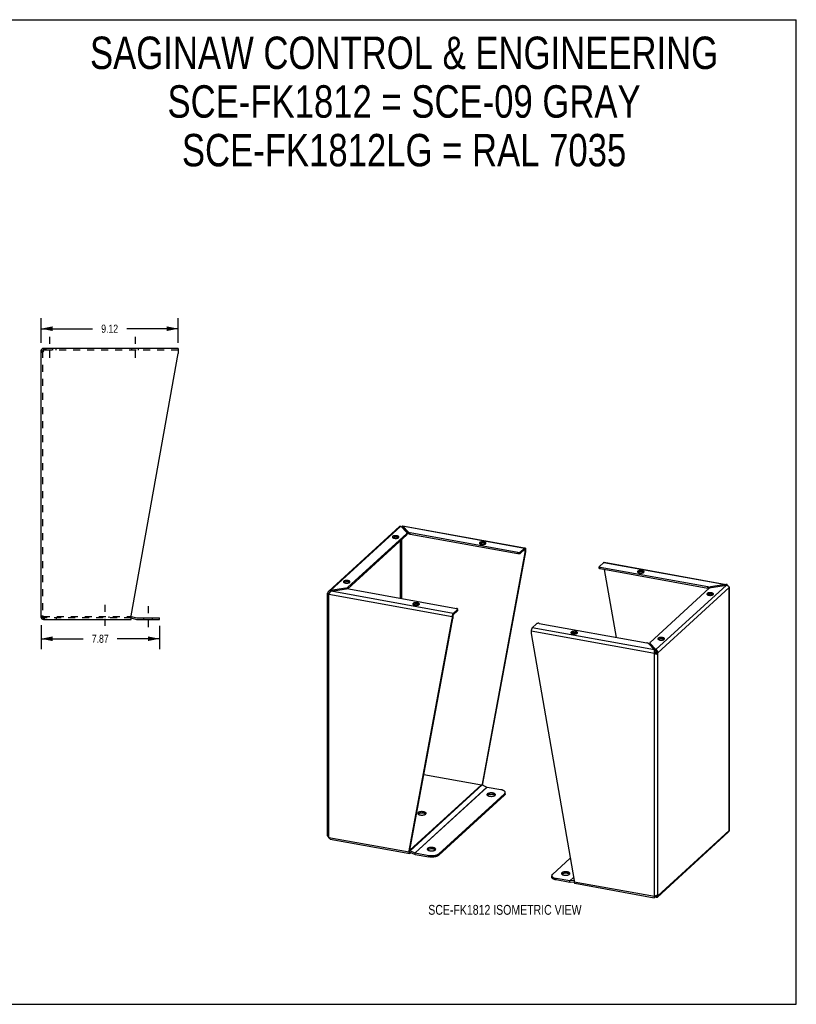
# Model space of a CAD drawing. Header units: inches. Extents: x 0 to 84.6, y 0 to 65.4.
# Tile 2 of 2: x 33 to 84.6, y 0 to 65.4. Entities that reach past the tile are written whole.
import ezdxf

# ---------------------------------------------------------------- set-up
doc = ezdxf.new("R2010")
doc.units = ezdxf.units.IN
doc.header["$LTSCALE"] = 4.653846
doc.header["$MEASUREMENT"] = 0
doc.linetypes.add('DASHED', pattern=[0.2, 0.1, -0.1])
doc.linetypes.add('HIDDEN', pattern=[0.2, 0.1, -0.1])
doc.layers.get('0').update_dxf_attribs({"linetype": 'CONTINUOUS'})
doc.layers.add('DEFAULT_2', color=8, linetype='HIDDEN')
doc.layers.add('DIMENSIONS', color=7, linetype='CONTINUOUS')
doc.styles.get("Standard").update_dxf_attribs({"font": 'txt', "width": 0.8})
doc.dimstyles.new('DIMSTYLE_1', dxfattribs={"dimtxt": 0.538462, "dimasz": 0.769231, "dimexe": 0.09, "dimexo": 0.07, "dimgap": 0.035, "dimtad": 0, "dimtih": 1, "dimtoh": 1, "dimzin": 4, "dimdsep": 46, "dimtxsty": 'Standard', "dimblk": '_FILLED', "dimblk1": '_FILLED', "dimblk2": '_FILLED', "dimcen": 0.09, "dimadec": 0, "dimazin": 0, "dimtfac": 1, "dimtofl": 0, "dimtmove": 0, "dimatfit": 3, "dimldrblk": '_FILLED', "dimfxl": 0, "dimtolj": 1, "dimtzin": 4, "dimarcsym": 0})

# ---------------------------------------------------------------- blocks, each defined once
blk = doc.blocks.new('_FILLED')
at = {"color": 0, "linetype": 'ByBlock'}
blk.add_solid([(0, 0), (-1, 0.2), (-1, -0.2)], dxfattribs=at)
blk = doc.blocks.new('*D3')
at = {"layer": 'DIMENSIONS', "color": 2, "linetype": 'Continuous'}
for p, q in [((34.432, 43.926), (34.432, 45.556)), ((43.555, 43.926), (43.555, 45.556)), ((34.432, 44.863), (37.863, 44.863)), ((43.555, 44.863), (40.124, 44.863))]:
    blk.add_line(p, q, dxfattribs=at)
at = {"layer": 'DIMENSIONS', "color": 2, "linetype": 'Continuous', "xscale": 0.7692307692, "yscale": 0.7692307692, "zscale": 0.7692307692, "rotation": 180}
blk.add_blockref('_FILLED', (34.432, 44.863), dxfattribs=at)
at = {"layer": 'DIMENSIONS', "color": 2, "linetype": 'Continuous', "xscale": 0.7692307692, "yscale": 0.7692307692, "zscale": 0.7692307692}
blk.add_blockref('_FILLED', (43.555, 44.863), dxfattribs=at)
at = {"layer": 'DIMENSIONS', "color": 2, "linetype": 'Continuous', "insert": (38.994, 45.133), "char_height": 0.5385, "width": 1.72308, "attachment_point": 2, "line_spacing_factor": 0.9}
blk.add_mtext('9.12', dxfattribs=at)
blk = doc.blocks.new('*D4')
at = {"layer": 'DIMENSIONS', "color": 2, "linetype": 'Continuous'}
for p, q in [((34.432, 25.182), (34.432, 23.582)), ((42.301, 25.123), (42.301, 23.582)), ((34.432, 24.275), (37.235, 24.275)), ((42.301, 24.275), (39.497, 24.275))]:
    blk.add_line(p, q, dxfattribs=at)
at = {"layer": 'DIMENSIONS', "color": 2, "linetype": 'Continuous', "xscale": 0.7692307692, "yscale": 0.7692307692, "zscale": 0.7692307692, "rotation": 180}
blk.add_blockref('_FILLED', (34.432, 24.275), dxfattribs=at)
at = {"layer": 'DIMENSIONS', "color": 2, "linetype": 'Continuous', "xscale": 0.7692307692, "yscale": 0.7692307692, "zscale": 0.7692307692}
blk.add_blockref('_FILLED', (42.301, 24.275), dxfattribs=at)
at = {"layer": 'DIMENSIONS', "color": 2, "linetype": 'Continuous', "insert": (38.366, 24.544), "char_height": 0.5385, "width": 1.72308, "attachment_point": 2, "line_spacing_factor": 0.9}
blk.add_mtext('7.87', dxfattribs=at)

msp = doc.modelspace()

# ---------------------------------------------------------------- linework, layer by layer
at = {"color": 7, "linetype": 'Continuous'}
for p, q in [((0, 65.385), (84.615, 65.385)), ((84.615, 0), (84.615, 65.385)), ((34.432, 43.388), (34.536, 43.388)), ((34.598, 43.554), (34.598, 43.45)), ((34.617, 43.45), (34.598, 43.45)), ((58.429, 31.681), (58.427, 31.677)), ((58.448, 31.724), (58.445, 31.716)), ((58.449, 31.764), (58.449, 31.669)), ((58.839, 31.256), (58.449, 31.669)), ((58.483, 31.634), (58.451, 31.639)), ((58.734, 31.172), (54.816, 27.593)), ((57.858, 31.004), (57.833, 30.994)), ((57.886, 31.012), (57.858, 31.004)), ((58.085, 31.111), (58.085, 31.016)), ((58.18, 30.982), (58.166, 30.991)), ((58.323, 26.964), (58.323, 30.796)), ((58.405, 26.949), (58.405, 30.871)), ((58.734, 31.172), (58.734, 31.267)), ((58.753, 31.208), (58.753, 31.267)), ((58.839, 31.256), (58.839, 31.351)), ((58.955, 31.206), (58.955, 31.301)), ((66.109, 29.911), (58.955, 31.206)), ((63.638, 30.597), (63.614, 30.588)), ((63.667, 30.605), (63.638, 30.597)), ((63.865, 30.704), (63.865, 30.609)), ((63.961, 30.575), (63.946, 30.584)), ((66.274, 29.937), (66.562, 30.2)), ((66.587, 30.166), (66.535, 30.175)), ((66.562, 30.2), (66.562, 30.295)), ((66.587, 30.166), (66.63, 30.205)), ((66.587, 30.177), (66.587, 30.166)), ((66.587, 30.166), (66.587, 30.007)), ((66.587, 30.007), (63.734, 14.618)), ((66.109, 29.911), (66.109, 30.006)), ((66.274, 29.937), (66.274, 30.032)), ((66.63, 30.046), (66.587, 30.007)), ((71.519, 28.964), (71.519, 29.059)), ((71.593, 28.918), (71.593, 29.013)), ((78.747, 27.622), (71.593, 28.918)), ((72.658, 24.368), (71.876, 28.866)), ((74.371, 28.802), (74.371, 28.707)), ((54.831, 28.139), (54.831, 28.044)), ((74.144, 28.695), (74.119, 28.685)), ((74.172, 28.703), (74.144, 28.695)), ((74.466, 28.673), (74.452, 28.682)), ((53.665, 27.47), (53.665, 27.401)), ((54.604, 28.031), (54.579, 28.022)), ((54.632, 28.039), (54.604, 28.031)), ((54.681, 27.581), (54.681, 27.628)), ((54.803, 27.593), (54.803, 27.675)), ((54.926, 28.01), (54.912, 28.018)), ((78.747, 27.622), (78.747, 27.717)), ((78.818, 27.615), (78.802, 27.616)), ((78.916, 27.666), (78.916, 27.715)), ((79.931, 27.874), (79.931, 27.827)), ((53.482, 27.317), (53.577, 27.3)), ((53.532, 27.213), (53.516, 27.206)), ((53.574, 27.284), (53.577, 27.3)), ((53.612, 27.332), (53.577, 27.3)), ((78.755, 27.22), (78.73, 27.21)), ((78.784, 27.228), (78.755, 27.22)), ((78.982, 27.327), (78.982, 27.232)), ((79.077, 27.198), (79.063, 27.207)), ((59.215, 26.556), (59.19, 26.547)), ((59.243, 26.564), (59.215, 26.556)), ((59.442, 26.663), (59.442, 26.568)), ((59.537, 26.535), (59.523, 26.543)), ((62.105, 26.128), (62.105, 26.223)), ((62.116, 26.149), (62.116, 26.223)), ((34.536, 25.721), (34.432, 25.721)), ((34.538, 25.748), (34.54, 25.759)), ((34.558, 25.673), (34.558, 25.746)), ((34.598, 25.658), (34.617, 25.658)), ((34.598, 25.554), (34.598, 25.658)), ((40.432, 25.654), (40.771, 25.563)), ((40.814, 25.557), (42.301, 25.557)), ((42.301, 25.557), (42.301, 25.661)), ((58.938, 10.237), (61.791, 25.626)), ((61.791, 25.784), (61.749, 25.746)), ((61.749, 25.587), (61.791, 25.626)), ((61.791, 25.784), (61.791, 25.626)), ((62.105, 26.128), (61.817, 25.865)), ((61.817, 25.865), (61.817, 25.96)), ((69.721, 24.654), (69.696, 24.644)), ((69.749, 24.662), (69.721, 24.654)), ((69.948, 24.761), (69.948, 24.666)), ((70.043, 24.632), (70.029, 24.641)), ((75.501, 24.247), (75.476, 24.237)), ((75.53, 24.255), (75.501, 24.247)), ((75.728, 24.354), (75.728, 24.259)), ((75.824, 24.225), (75.809, 24.234)), ((74.882, 23.905), (74.882, 23.967)), ((74.896, 23.872), (74.896, 23.967)), ((75.286, 23.459), (74.896, 23.872)), ((75.185, 23.539), (75.185, 23.486)), ((75.286, 23.554), (75.286, 23.459)), ((75.187, 23.312), (75.23, 23.351)), ((75.272, 23.284), (75.262, 23.299)), ((75.278, 23.276), (75.272, 23.284)), ((75.285, 23.289), (75.277, 23.275)), ((75.285, 23.267), (75.278, 23.276)), ((75.315, 23.236), (75.285, 23.267)), ((75.304, 23.333), (75.298, 23.318)), ((75.312, 23.364), (75.407, 23.346)), ((63.776, 14.657), (63.734, 14.618)), ((63.734, 14.618), (63.734, 14.568)), ((63.753, 14.56), (63.776, 14.582)), ((60.857, 9.896), (65.229, 13.891)), ((64.455, 14.029), (64.455, 13.934)), ((65.229, 13.891), (65.229, 13.986)), ((65.273, 13.973), (65.273, 14.068)), ((59.853, 12.784), (59.853, 12.689)), ((53.49, 11.176), (53.482, 11.177)), ((58.896, 10.198), (58.938, 10.237)), ((58.938, 10.162), (58.896, 10.123)), ((58.938, 10.162), (58.938, 10.237)), ((58.938, 10.151), (58.938, 10.162)), ((58.943, 10.132), (58.962, 10.199)), ((58.946, 10.108), (59.256, 9.969)), ((58.963, 10.1), (58.963, 10.033)), ((59.256, 9.969), (59.281, 10.056)), ((59.296, 9.956), (59.296, 10.051)), ((59.296, 9.956), (60.197, 9.793)), ((60.197, 9.793), (60.197, 9.888)), ((60.49, 10.406), (60.49, 10.311)), ((60.857, 9.896), (60.857, 9.991)), ((68.362, 8.447), (68.362, 8.542)), ((69.408, 8.791), (69.408, 8.696)), ((68.659, 8.261), (68.659, 8.356)), ((69.56, 8.098), (68.659, 8.261)), ((69.56, 8.098), (69.56, 8.193)), ((69.599, 8.096), (69.575, 8.192)), ((69.859, 8.118), (69.599, 8.096)), ((75.274, 7.218), (75.286, 7.206)), ((75.309, 7.227), (75.286, 7.206)), ((75.286, 7.111), (75.286, 7.206)), ((75.305, 7.24), (75.308, 7.234)), ((75.308, 7.234), (75.315, 7.218)), ((75.407, 7.207), (75.312, 7.224)), ((75.185, 7.095), (75.185, 7.148)), ((0, 0), (84.615, 0))]:
    msp.add_line(p, q, dxfattribs=at)
at = {"color": 2, "linetype": 'DASHED'}
for p, q in [((34.994, 44.324), (34.994, 42.681)), ((40.682, 44.324), (40.682, 42.681)), ((38.683, 26.532), (38.683, 24.889)), ((41.551, 26.43), (41.551, 24.788))]:
    msp.add_line(p, q, dxfattribs=at)
at = {"color": 3, "linetype": 'Continuous'}
for p, q in [((34.432, 25.721), (34.432, 43.388)), ((43.555, 43.554), (34.598, 43.554)), ((34.598, 43.388), (34.606, 43.414)), ((40.432, 25.803), (43.555, 43.214)), ((43.555, 43.554), (43.555, 43.214)), ((53.553, 27.441), (58.253, 31.734)), ((53.665, 27.47), (58.349, 31.748)), ((58.349, 31.748), (58.738, 31.335)), ((58.419, 31.673), (58.427, 31.677)), ((58.839, 31.351), (58.449, 31.764)), ((58.449, 31.764), (66.562, 30.295)), ((58.459, 31.779), (66.565, 30.311)), ((58.734, 31.267), (54.803, 27.675)), ((57.806, 30.985), (57.826, 30.974)), ((58.105, 30.953), (58.133, 30.961)), ((58.133, 30.961), (58.158, 30.97)), ((58.158, 30.97), (58.179, 30.981)), ((66.109, 30.006), (58.955, 31.301)), ((63.587, 30.579), (63.606, 30.567)), ((63.885, 30.546), (63.914, 30.554)), ((63.914, 30.554), (63.939, 30.564)), ((63.939, 30.564), (63.96, 30.575)), ((66.274, 30.032), (66.562, 30.295)), ((66.592, 30.307), (66.593, 30.306)), ((66.63, 30.205), (66.63, 30.046)), ((66.63, 30.046), (63.776, 14.657)), ((71.53, 29.08), (71.818, 29.343)), ((78.747, 27.717), (71.593, 29.013)), ((71.818, 29.343), (79.931, 27.874)), ((71.848, 29.355), (79.961, 27.886)), ((74.092, 28.676), (74.112, 28.665)), ((74.391, 28.644), (74.419, 28.651)), ((74.419, 28.651), (74.444, 28.661)), ((74.444, 28.661), (74.465, 28.672)), ((54.681, 27.628), (53.665, 27.47)), ((53.704, 27.429), (54.719, 27.587)), ((54.552, 28.013), (54.572, 28.001)), ((54.851, 27.98), (54.879, 27.988)), ((54.879, 27.988), (54.904, 27.998)), ((54.887, 27.586), (62.041, 26.29)), ((54.904, 27.998), (54.925, 28.009)), ((74.901, 24.036), (78.832, 27.627)), ((79.97, 27.833), (75.286, 23.554)), ((75.407, 23.346), (80.153, 27.682)), ((79.931, 27.874), (78.916, 27.715)), ((78.954, 27.674), (79.97, 27.833)), ((80.153, 11.542), (80.153, 27.682)), ((80.16, 27.677), (80.153, 27.682)), ((80.154, 27.663), (80.156, 27.658)), ((80.167, 11.61), (80.167, 27.669)), ((53.468, 11.19), (53.468, 27.19)), ((53.529, 27.212), (53.499, 27.199)), ((53.566, 11.088), (53.566, 27.228)), ((53.566, 27.228), (61.749, 25.746)), ((61.817, 25.96), (53.704, 27.429)), ((78.704, 27.201), (78.723, 27.19)), ((79.002, 27.168), (79.031, 27.176)), ((79.031, 27.176), (79.056, 27.186)), ((79.056, 27.186), (79.076, 27.197)), ((59.163, 26.538), (59.183, 26.526)), ((59.462, 26.505), (59.49, 26.513)), ((59.49, 26.513), (59.515, 26.523)), ((59.515, 26.523), (59.536, 26.534)), ((62.105, 26.223), (61.817, 25.96)), ((62.116, 26.244), (62.114, 26.252)), ((34.606, 25.695), (34.598, 25.721)), ((34.598, 25.554), (40.432, 25.554)), ((40.432, 25.554), (40.432, 25.803)), ((40.449, 25.757), (40.798, 25.663)), ((40.814, 25.661), (42.301, 25.661)), ((58.896, 10.198), (61.749, 25.587)), ((61.749, 25.746), (61.749, 25.587)), ((67.361, 25.271), (67.073, 25.008)), ((75.185, 23.539), (67.073, 25.008)), ((67.526, 25.297), (74.68, 24.001)), ((67.005, 24.794), (67.005, 24.635)), ((67.005, 24.794), (75.187, 23.312)), ((67.005, 24.635), (69.858, 8.213)), ((69.669, 24.635), (69.689, 24.624)), ((69.968, 24.603), (69.996, 24.611)), ((69.996, 24.611), (70.021, 24.62)), ((70.021, 24.62), (70.042, 24.631)), ((75.45, 24.228), (75.469, 24.217)), ((75.748, 24.196), (75.777, 24.204)), ((75.777, 24.204), (75.802, 24.213)), ((75.802, 24.213), (75.822, 24.224)), ((74.796, 23.952), (75.185, 23.539)), ((75.286, 23.554), (74.896, 23.967)), ((75.174, 23.468), (75.172, 23.444)), ((75.187, 7.173), (75.187, 23.312)), ((75.251, 23.269), (75.229, 23.282)), ((75.407, 7.207), (75.407, 23.346)), ((59.871, 15.271), (63.702, 14.577)), ((58.938, 10.225), (63.702, 14.577)), ((58.962, 10.199), (63.741, 14.565)), ((59.281, 10.056), (64.06, 14.422)), ((59.296, 10.051), (64.075, 14.417)), ((63.741, 14.565), (64.06, 14.422)), ((63.776, 14.657), (63.776, 14.582)), ((64.075, 14.417), (64.976, 14.254)), ((60.857, 9.991), (65.229, 13.986)), ((65.229, 13.986), (65.243, 13.999)), ((53.482, 11.177), (53.487, 11.156)), ((75.382, 7.125), (80.098, 11.433)), ((75.407, 7.207), (80.153, 11.542)), ((53.566, 11.088), (58.896, 10.123)), ((53.654, 10.977), (58.934, 10.021)), ((58.896, 10.123), (58.896, 10.198)), ((58.934, 10.021), (58.933, 10.021)), ((58.962, 10.199), (59.281, 10.056)), ((59.013, 10.078), (58.963, 10.033)), ((59.296, 10.051), (60.197, 9.888)), ((69.597, 9.713), (68.405, 8.624)), ((69.56, 8.193), (68.659, 8.356)), ((69.82, 8.431), (69.56, 8.193)), ((69.822, 8.418), (69.575, 8.192)), ((69.858, 8.217), (69.575, 8.192)), ((69.858, 8.213), (69.858, 8.138)), ((69.858, 8.138), (75.187, 7.173)), ((69.896, 8.036), (75.176, 7.08)), ((75.251, 7.204), (75.272, 7.217)), ((75.315, 7.246), (75.335, 7.238)), ((75.335, 7.238), (75.353, 7.23)), ((75.353, 7.23), (75.384, 7.217)), ((75.172, 7.1), (75.172, 7.089)), ((75.187, 7.173), (75.181, 7.151)), ((75.187, 7.173), (75.208, 7.182)), ((75.215, 7.186), (75.286, 7.111))]:
    msp.add_line(p, q, dxfattribs=at)
for points in [[(34.481, 43.306), (34.466, 43.319), (34.454, 43.333), (34.445, 43.347), (34.438, 43.36), (34.433, 43.374), (34.432, 43.388)], [(34.598, 43.388), (34.577, 43.374), (34.555, 43.36), (34.535, 43.347), (34.515, 43.333), (34.497, 43.319), (34.481, 43.306)], [(34.606, 43.414), (34.614, 43.439), (34.621, 43.463), (34.629, 43.486), (34.637, 43.506)], [(34.637, 43.506), (34.644, 43.523), (34.652, 43.536), (34.659, 43.546), (34.667, 43.552), (34.675, 43.554)], [(58.253, 31.734), (58.257, 31.737), (58.272, 31.747), (58.289, 31.753), (58.308, 31.755), (58.328, 31.754), (58.349, 31.748)], [(58.449, 31.764), (58.453, 31.773), (58.456, 31.778), (58.459, 31.779)], [(58.085, 31.111), (58.052, 31.116), (58.018, 31.118), (57.984, 31.119), (57.95, 31.117), (57.917, 31.113), (57.886, 31.107), (57.858, 31.099), (57.833, 31.089), (57.812, 31.078), (57.796, 31.066), (57.784, 31.053), (57.778, 31.039), (57.777, 31.03)], [(57.777, 31.03), (57.777, 31.025), (57.782, 31.011), (57.791, 30.998), (57.806, 30.985)], [(57.826, 30.974), (57.849, 30.964), (57.876, 30.955), (57.907, 30.949)], [(57.907, 30.949), (57.939, 30.944), (57.973, 30.941), (58.007, 30.941), (58.041, 30.943), (58.074, 30.947), (58.105, 30.953)], [(58.214, 31.03), (58.214, 31.035), (58.21, 31.048), (58.2, 31.062), (58.185, 31.074), (58.166, 31.086), (58.142, 31.096), (58.115, 31.104), (58.085, 31.111)], [(58.179, 30.981), (58.195, 30.994), (58.207, 31.007), (58.213, 31.021), (58.214, 31.03)], [(58.734, 31.267), (58.744, 31.278), (58.75, 31.289), (58.753, 31.301), (58.753, 31.303)], [(58.753, 31.303), (58.752, 31.313), (58.747, 31.324), (58.738, 31.335)], [(58.839, 31.351), (58.851, 31.34), (58.866, 31.331), (58.885, 31.322), (58.906, 31.314), (58.929, 31.307), (58.955, 31.301)], [(63.865, 30.704), (63.832, 30.709), (63.799, 30.712), (63.765, 30.712), (63.731, 30.71), (63.698, 30.706), (63.667, 30.7), (63.638, 30.692), (63.614, 30.683), (63.593, 30.672), (63.576, 30.659), (63.565, 30.646), (63.559, 30.632), (63.557, 30.623)], [(63.557, 30.623), (63.558, 30.618), (63.562, 30.605), (63.572, 30.591), (63.587, 30.579)], [(63.606, 30.567), (63.63, 30.557), (63.657, 30.549), (63.687, 30.542)], [(63.687, 30.542), (63.72, 30.537), (63.753, 30.535), (63.788, 30.534), (63.822, 30.536), (63.854, 30.54), (63.885, 30.546)], [(63.995, 30.623), (63.994, 30.628), (63.99, 30.642), (63.98, 30.655), (63.966, 30.668), (63.946, 30.679), (63.922, 30.689), (63.896, 30.698), (63.865, 30.704)], [(63.96, 30.575), (63.976, 30.587), (63.987, 30.6), (63.994, 30.614), (63.995, 30.623)], [(66.562, 30.295), (66.573, 30.303), (66.583, 30.307), (66.592, 30.307)], [(66.593, 30.306), (66.602, 30.302), (66.61, 30.294), (66.617, 30.282), (66.622, 30.267), (66.626, 30.249), (66.629, 30.228), (66.63, 30.205)], [(66.109, 30.006), (66.132, 30.003), (66.156, 30.001), (66.181, 30.002), (66.204, 30.005), (66.226, 30.009), (66.246, 30.015), (66.261, 30.023), (66.274, 30.032)], [(71.53, 29.08), (71.522, 29.07), (71.519, 29.06), (71.519, 29.059)], [(71.519, 29.059), (71.521, 29.051), (71.527, 29.041), (71.538, 29.032), (71.553, 29.024), (71.572, 29.018), (71.593, 29.013)], [(71.818, 29.343), (71.829, 29.351), (71.839, 29.355), (71.848, 29.355)], [(74.371, 28.802), (74.338, 28.807), (74.305, 28.809), (74.27, 28.809), (74.236, 28.808), (74.203, 28.804), (74.172, 28.798), (74.144, 28.79), (74.119, 28.78), (74.098, 28.769), (74.082, 28.757), (74.071, 28.744), (74.064, 28.73), (74.063, 28.721)], [(74.501, 28.721), (74.5, 28.725), (74.496, 28.739), (74.486, 28.752), (74.471, 28.765), (74.452, 28.777), (74.428, 28.787), (74.401, 28.795), (74.371, 28.802)], [(54.831, 28.139), (54.798, 28.143), (54.765, 28.146), (54.73, 28.146), (54.696, 28.144), (54.663, 28.14), (54.632, 28.134), (54.604, 28.126), (54.579, 28.117), (54.558, 28.106), (54.542, 28.093), (54.53, 28.08), (54.524, 28.067), (54.523, 28.057)], [(54.96, 28.057), (54.96, 28.062), (54.956, 28.076), (54.946, 28.089), (54.931, 28.102), (54.912, 28.113), (54.888, 28.123), (54.861, 28.132), (54.831, 28.139)], [(74.063, 28.721), (74.063, 28.716), (74.068, 28.702), (74.078, 28.689), (74.092, 28.676)], [(74.112, 28.665), (74.135, 28.654), (74.162, 28.646), (74.193, 28.639)], [(74.193, 28.639), (74.226, 28.635), (74.259, 28.632), (74.293, 28.632), (74.327, 28.634), (74.36, 28.638), (74.391, 28.644)], [(74.465, 28.672), (74.482, 28.684), (74.493, 28.698), (74.499, 28.711), (74.501, 28.721)], [(53.665, 27.47), (53.638, 27.469), (53.612, 27.465), (53.587, 27.457), (53.563, 27.446), (53.542, 27.431), (53.536, 27.426)], [(54.523, 28.057), (54.523, 28.053), (54.528, 28.039), (54.538, 28.025), (54.552, 28.013)], [(54.572, 28.001), (54.595, 27.991), (54.622, 27.983), (54.653, 27.976)], [(54.653, 27.976), (54.686, 27.971), (54.719, 27.969), (54.753, 27.968), (54.787, 27.97), (54.82, 27.974), (54.851, 27.98)], [(54.681, 27.628), (54.707, 27.633), (54.731, 27.639), (54.753, 27.647), (54.773, 27.656), (54.789, 27.665), (54.803, 27.675)], [(54.887, 27.586), (54.86, 27.59), (54.832, 27.592), (54.804, 27.593), (54.775, 27.593), (54.747, 27.591), (54.719, 27.587)], [(54.925, 28.009), (54.942, 28.021), (54.953, 28.034), (54.959, 28.048), (54.96, 28.057)], [(78.747, 27.717), (78.774, 27.713), (78.802, 27.711), (78.831, 27.709), (78.86, 27.71), (78.888, 27.712), (78.916, 27.715)], [(78.954, 27.674), (78.928, 27.67), (78.904, 27.663), (78.882, 27.656), (78.862, 27.647), (78.846, 27.638), (78.832, 27.627)], [(79.981, 27.882), (79.966, 27.883), (79.948, 27.88), (79.931, 27.874)], [(79.97, 27.833), (79.996, 27.83), (80.023, 27.823), (80.048, 27.812), (80.071, 27.799), (80.093, 27.783), (80.111, 27.765), (80.127, 27.745), (80.139, 27.724), (80.148, 27.703), (80.153, 27.682)], [(80.014, 27.867), (79.999, 27.876), (79.983, 27.882), (79.981, 27.882)], [(80.055, 27.808), (80.051, 27.818), (80.04, 27.837), (80.027, 27.854), (80.014, 27.867)], [(80.167, 27.669), (80.167, 27.67), (80.165, 27.674), (80.16, 27.677)], [(53.468, 27.249), (53.468, 27.254), (53.47, 27.275), (53.475, 27.296), (53.482, 27.317)], [(53.479, 27.19), (53.472, 27.211), (53.469, 27.232), (53.468, 27.249)], [(53.499, 27.199), (53.488, 27.194), (53.479, 27.19)], [(53.536, 27.426), (53.524, 27.412), (53.508, 27.391), (53.496, 27.368), (53.487, 27.343), (53.482, 27.317)], [(53.566, 27.228), (53.547, 27.219), (53.529, 27.212)], [(53.566, 27.228), (53.574, 27.251), (53.584, 27.275)], [(53.584, 27.275), (53.595, 27.3), (53.607, 27.324), (53.621, 27.347), (53.636, 27.369), (53.652, 27.388), (53.669, 27.405), (53.686, 27.419), (53.704, 27.429)], [(78.982, 27.327), (78.949, 27.331), (78.916, 27.334), (78.882, 27.334), (78.847, 27.333), (78.815, 27.329), (78.784, 27.323), (78.755, 27.315), (78.73, 27.305), (78.71, 27.294), (78.693, 27.282), (78.682, 27.269), (78.675, 27.255), (78.674, 27.246)], [(78.674, 27.246), (78.675, 27.241), (78.679, 27.227), (78.689, 27.214), (78.704, 27.201)], [(78.723, 27.19), (78.747, 27.179), (78.774, 27.171), (78.804, 27.164)], [(78.804, 27.164), (78.837, 27.16), (78.87, 27.157), (78.904, 27.157), (78.938, 27.159), (78.971, 27.162), (79.002, 27.168)], [(79.112, 27.245), (79.111, 27.25), (79.107, 27.264), (79.097, 27.277), (79.082, 27.29), (79.063, 27.302), (79.039, 27.312), (79.012, 27.32), (78.982, 27.327)], [(79.076, 27.197), (79.093, 27.209), (79.104, 27.223), (79.111, 27.236), (79.112, 27.245)], [(59.442, 26.663), (59.409, 26.668), (59.376, 26.671), (59.341, 26.671), (59.307, 26.669), (59.274, 26.665), (59.243, 26.659), (59.215, 26.651), (59.19, 26.642), (59.169, 26.631), (59.153, 26.618), (59.142, 26.605), (59.135, 26.592), (59.134, 26.582)], [(59.134, 26.582), (59.134, 26.578), (59.139, 26.564), (59.149, 26.55), (59.163, 26.538)], [(59.183, 26.526), (59.206, 26.516), (59.233, 26.508), (59.264, 26.501)], [(59.264, 26.501), (59.297, 26.496), (59.33, 26.494), (59.364, 26.493), (59.398, 26.495), (59.431, 26.499), (59.462, 26.505)], [(59.572, 26.582), (59.571, 26.587), (59.567, 26.601), (59.557, 26.614), (59.542, 26.627), (59.523, 26.638), (59.499, 26.648), (59.472, 26.657), (59.442, 26.663)], [(59.536, 26.534), (59.553, 26.546), (59.564, 26.559), (59.57, 26.573), (59.572, 26.582)], [(62.114, 26.252), (62.107, 26.262), (62.096, 26.271), (62.081, 26.279), (62.063, 26.285), (62.041, 26.29)], [(62.105, 26.223), (62.112, 26.233), (62.115, 26.242), (62.116, 26.244)], [(34.432, 25.721), (34.433, 25.735), (34.438, 25.748), (34.445, 25.762), (34.454, 25.776), (34.466, 25.789), (34.481, 25.803)], [(34.481, 25.803), (34.497, 25.789), (34.515, 25.776), (34.535, 25.762), (34.555, 25.748), (34.577, 25.735), (34.598, 25.721)], [(34.637, 25.603), (34.629, 25.623), (34.621, 25.645), (34.614, 25.669), (34.606, 25.695)], [(34.675, 25.554), (34.667, 25.556), (34.659, 25.563), (34.652, 25.573), (34.644, 25.586), (34.637, 25.603)], [(61.752, 25.796), (61.75, 25.771), (61.749, 25.746)], [(61.786, 25.915), (61.777, 25.894), (61.769, 25.871), (61.762, 25.847), (61.756, 25.822), (61.752, 25.796)], [(61.817, 25.96), (61.806, 25.948), (61.796, 25.933), (61.786, 25.915)], [(67.073, 25.008), (67.062, 24.996), (67.052, 24.981), (67.042, 24.963), (67.033, 24.943), (67.025, 24.92), (67.018, 24.895), (67.012, 24.87), (67.008, 24.844), (67.006, 24.819), (67.005, 24.794)], [(67.526, 25.297), (67.502, 25.3), (67.478, 25.301), (67.454, 25.301), (67.43, 25.298), (67.408, 25.293), (67.389, 25.287), (67.373, 25.28), (67.361, 25.271)], [(69.948, 24.761), (69.915, 24.766), (69.881, 24.768), (69.847, 24.769), (69.813, 24.767), (69.78, 24.763), (69.749, 24.757), (69.721, 24.749), (69.696, 24.739), (69.675, 24.728), (69.659, 24.716), (69.647, 24.703), (69.641, 24.689), (69.64, 24.68)], [(69.64, 24.68), (69.64, 24.675), (69.645, 24.661), (69.654, 24.648), (69.669, 24.635)], [(69.689, 24.624), (69.712, 24.614), (69.739, 24.605), (69.77, 24.598)], [(69.77, 24.598), (69.802, 24.594), (69.836, 24.591), (69.87, 24.591), (69.904, 24.593), (69.937, 24.597), (69.968, 24.603)], [(70.077, 24.68), (70.077, 24.684), (70.073, 24.698), (70.063, 24.712), (70.048, 24.724), (70.029, 24.736), (70.005, 24.746), (69.978, 24.754), (69.948, 24.761)], [(70.042, 24.631), (70.058, 24.644), (70.07, 24.657), (70.076, 24.67), (70.077, 24.68)], [(75.728, 24.354), (75.695, 24.359), (75.662, 24.361), (75.628, 24.362), (75.594, 24.36), (75.561, 24.356), (75.53, 24.35), (75.501, 24.342), (75.476, 24.332), (75.456, 24.321), (75.439, 24.309), (75.428, 24.296), (75.422, 24.282), (75.42, 24.273)], [(75.42, 24.273), (75.421, 24.268), (75.425, 24.254), (75.435, 24.241), (75.45, 24.228)], [(75.469, 24.217), (75.493, 24.207), (75.52, 24.198), (75.55, 24.192)], [(75.55, 24.192), (75.583, 24.187), (75.616, 24.184), (75.651, 24.184), (75.685, 24.186), (75.717, 24.19), (75.748, 24.196)], [(75.858, 24.273), (75.857, 24.278), (75.853, 24.291), (75.843, 24.305), (75.829, 24.317), (75.809, 24.329), (75.785, 24.339), (75.759, 24.347), (75.728, 24.354)], [(75.822, 24.224), (75.839, 24.237), (75.85, 24.25), (75.857, 24.264), (75.858, 24.273)], [(74.796, 23.952), (74.784, 23.962), (74.768, 23.972), (74.75, 23.981), (74.729, 23.989), (74.705, 23.996), (74.68, 24.001)], [(74.901, 24.036), (74.891, 24.025), (74.884, 24.014), (74.882, 24.002), (74.882, 23.999)], [(74.882, 23.999), (74.883, 23.99), (74.888, 23.979), (74.896, 23.967)], [(75.185, 23.539), (75.182, 23.526), (75.178, 23.51), (75.176, 23.49), (75.174, 23.468)], [(75.407, 23.346), (75.408, 23.373), (75.406, 23.401), (75.4, 23.427), (75.391, 23.452), (75.378, 23.476), (75.363, 23.498), (75.346, 23.517), (75.327, 23.533), (75.307, 23.545), (75.286, 23.554)], [(75.172, 23.444), (75.172, 23.418), (75.174, 23.392), (75.177, 23.365)], [(75.177, 23.365), (75.181, 23.338), (75.187, 23.312)], [(75.229, 23.282), (75.208, 23.297), (75.187, 23.312)], [(75.315, 23.236), (75.294, 23.246), (75.272, 23.257), (75.251, 23.269)], [(75.407, 23.346), (75.397, 23.326), (75.384, 23.306), (75.37, 23.287), (75.353, 23.269), (75.335, 23.252), (75.315, 23.236)], [(63.702, 14.577), (63.709, 14.576), (63.715, 14.575), (63.722, 14.573), (63.728, 14.57), (63.735, 14.568), (63.741, 14.565)], [(63.776, 14.582), (63.776, 14.557), (63.775, 14.55)], [(64.06, 14.422), (64.063, 14.421), (64.065, 14.42), (64.067, 14.419), (64.07, 14.419), (64.072, 14.418), (64.075, 14.417)], [(64.455, 14.029), (64.42, 14.034), (64.385, 14.037), (64.348, 14.038), (64.311, 14.038), (64.275, 14.035), (64.24, 14.031), (64.207, 14.025), (64.175, 14.017), (64.147, 14.007), (64.122, 13.996), (64.101, 13.984), (64.084, 13.971), (64.071, 13.957), (64.063, 13.942), (64.06, 13.927), (64.06, 13.924)], [(64.06, 13.924), (64.061, 13.912), (64.067, 13.897), (64.078, 13.883), (64.094, 13.869), (64.113, 13.857), (64.137, 13.845), (64.164, 13.835), (64.194, 13.827), (64.226, 13.82)], [(64.226, 13.82), (64.261, 13.814), (64.297, 13.811), (64.333, 13.81), (64.37, 13.81), (64.406, 13.813), (64.442, 13.817), (64.475, 13.824), (64.506, 13.831), (64.534, 13.841), (64.559, 13.852), (64.581, 13.864), (64.598, 13.877), (64.61, 13.892), (64.619, 13.906), (64.622, 13.921), (64.622, 13.924)], [(64.622, 13.924), (64.621, 13.936), (64.614, 13.951), (64.603, 13.965), (64.588, 13.979), (64.568, 13.991), (64.545, 14.003), (64.518, 14.013), (64.488, 14.021), (64.455, 14.029)], [(65.273, 14.068), (65.273, 14.07), (65.271, 14.085), (65.267, 14.099), (65.26, 14.114), (65.251, 14.128), (65.239, 14.141), (65.225, 14.155), (65.209, 14.168), (65.191, 14.18), (65.17, 14.192), (65.147, 14.203), (65.123, 14.214), (65.096, 14.223), (65.068, 14.232), (65.039, 14.241), (65.008, 14.248), (64.976, 14.254)], [(65.243, 13.999), (65.254, 14.013), (65.262, 14.027), (65.268, 14.041), (65.272, 14.056), (65.273, 14.068)], [(59.853, 12.784), (59.818, 12.789), (59.783, 12.792), (59.746, 12.794), (59.709, 12.793), (59.673, 12.791), (59.638, 12.786), (59.605, 12.78), (59.573, 12.772), (59.545, 12.762), (59.52, 12.751), (59.499, 12.739), (59.482, 12.726), (59.469, 12.712), (59.461, 12.697), (59.458, 12.682), (59.458, 12.679)], [(59.458, 12.679), (59.459, 12.668), (59.465, 12.653), (59.476, 12.638), (59.492, 12.625), (59.511, 12.612), (59.535, 12.601), (59.562, 12.591), (59.592, 12.582), (59.624, 12.575)], [(59.624, 12.575), (59.659, 12.57), (59.695, 12.566), (59.731, 12.565), (59.768, 12.566), (59.804, 12.568), (59.84, 12.573), (59.873, 12.579), (59.904, 12.587), (59.932, 12.597), (59.957, 12.607), (59.979, 12.62), (59.996, 12.633), (60.008, 12.647), (60.017, 12.662), (60.02, 12.676), (60.02, 12.679)], [(60.02, 12.679), (60.018, 12.691), (60.012, 12.706), (60.001, 12.72), (59.986, 12.734), (59.966, 12.747), (59.943, 12.758), (59.916, 12.768), (59.886, 12.777), (59.853, 12.784)], [(53.468, 11.19), (53.469, 11.193), (53.472, 11.197), (53.479, 11.201)], [(53.482, 11.177), (53.475, 11.182), (53.47, 11.185), (53.468, 11.189), (53.468, 11.19)], [(53.479, 11.201), (53.488, 11.18), (53.499, 11.16)], [(53.487, 11.156), (53.496, 11.135), (53.508, 11.114), (53.524, 11.094)], [(53.499, 11.16), (53.513, 11.141), (53.529, 11.122), (53.547, 11.105), (53.566, 11.088)], [(80.153, 11.542), (80.148, 11.516), (80.139, 11.491), (80.127, 11.468), (80.111, 11.447), (80.098, 11.433)], [(80.153, 11.542), (80.16, 11.563), (80.165, 11.584), (80.167, 11.605), (80.167, 11.61)], [(53.524, 11.094), (53.542, 11.076), (53.563, 11.06), (53.58, 11.051)], [(53.654, 10.977), (53.652, 10.977), (53.636, 10.983), (53.621, 10.992), (53.607, 11.005), (53.595, 11.022), (53.584, 11.041), (53.574, 11.064), (53.566, 11.088)], [(58.933, 10.021), (58.924, 10.025), (58.915, 10.033), (58.909, 10.045), (58.903, 10.061), (58.899, 10.079), (58.897, 10.1), (58.896, 10.123)], [(58.963, 10.033), (58.953, 10.025), (58.942, 10.021), (58.934, 10.021)], [(58.938, 10.208), (58.943, 10.207), (58.949, 10.204), (58.956, 10.202), (58.962, 10.199)], [(59.281, 10.056), (59.283, 10.055), (59.286, 10.054), (59.288, 10.053), (59.291, 10.053), (59.293, 10.052), (59.296, 10.051)], [(60.49, 10.406), (60.455, 10.411), (60.419, 10.414), (60.382, 10.416), (60.346, 10.415), (60.309, 10.412), (60.274, 10.408), (60.241, 10.402), (60.21, 10.394), (60.182, 10.384), (60.157, 10.373), (60.135, 10.361), (60.118, 10.348), (60.105, 10.334), (60.097, 10.319), (60.094, 10.304), (60.094, 10.301)], [(60.094, 10.301), (60.095, 10.289), (60.102, 10.274), (60.113, 10.26), (60.128, 10.247), (60.148, 10.234), (60.171, 10.222), (60.198, 10.212), (60.228, 10.204), (60.261, 10.197)], [(60.197, 9.888), (60.23, 9.883), (60.264, 9.878), (60.298, 9.875), (60.334, 9.872), (60.369, 9.871), (60.405, 9.871), (60.441, 9.871), (60.476, 9.873), (60.511, 9.876), (60.546, 9.879), (60.579, 9.884), (60.612, 9.89), (60.644, 9.897), (60.674, 9.904), (60.704, 9.912), (60.731, 9.922), (60.757, 9.932), (60.781, 9.942), (60.803, 9.954), (60.823, 9.966), (60.841, 9.978), (60.857, 9.991)], [(60.261, 10.197), (60.296, 10.191), (60.331, 10.188), (60.368, 10.187), (60.405, 10.187), (60.441, 10.19), (60.476, 10.194), (60.509, 10.201), (60.54, 10.209), (60.569, 10.218), (60.594, 10.229), (60.615, 10.241), (60.632, 10.255), (60.645, 10.269), (60.653, 10.283), (60.656, 10.298), (60.656, 10.301)], [(60.656, 10.301), (60.655, 10.313), (60.649, 10.328), (60.638, 10.342), (60.622, 10.356), (60.603, 10.368), (60.579, 10.38), (60.552, 10.39), (60.522, 10.399), (60.49, 10.406)], [(68.405, 8.624), (68.392, 8.611), (68.381, 8.597), (68.373, 8.583), (68.367, 8.569), (68.363, 8.554), (68.362, 8.542)], [(68.362, 8.542), (68.362, 8.54), (68.364, 8.525), (68.368, 8.511), (68.375, 8.497), (68.384, 8.483), (68.395, 8.469)], [(69.408, 8.791), (69.373, 8.796), (69.338, 8.799), (69.301, 8.8), (69.264, 8.8), (69.228, 8.797), (69.193, 8.793), (69.16, 8.787), (69.129, 8.779), (69.1, 8.769), (69.075, 8.758), (69.054, 8.746), (69.037, 8.733), (69.024, 8.719), (69.016, 8.704), (69.013, 8.689), (69.013, 8.686)], [(69.013, 8.686), (69.014, 8.674), (69.02, 8.659), (69.031, 8.645), (69.047, 8.632), (69.066, 8.619), (69.09, 8.607), (69.117, 8.597), (69.147, 8.589), (69.179, 8.582)], [(69.179, 8.582), (69.214, 8.576), (69.25, 8.573), (69.287, 8.572), (69.323, 8.572), (69.36, 8.575), (69.395, 8.579), (69.428, 8.586), (69.459, 8.594), (69.487, 8.603), (69.512, 8.614), (69.534, 8.626), (69.551, 8.64), (69.564, 8.654), (69.572, 8.668), (69.575, 8.683), (69.575, 8.686)], [(69.575, 8.686), (69.574, 8.698), (69.567, 8.713), (69.556, 8.727), (69.541, 8.741), (69.521, 8.753), (69.498, 8.765), (69.471, 8.775), (69.441, 8.784), (69.408, 8.791)], [(68.395, 8.469), (68.409, 8.455), (68.426, 8.443), (68.444, 8.43), (68.465, 8.418), (68.487, 8.407), (68.512, 8.396), (68.538, 8.387), (68.566, 8.378), (68.596, 8.37), (68.627, 8.362), (68.659, 8.356)], [(69.575, 8.192), (69.572, 8.192), (69.57, 8.192), (69.567, 8.192), (69.565, 8.192), (69.562, 8.192), (69.56, 8.193)], [(69.858, 8.138), (69.859, 8.114), (69.862, 8.094), (69.866, 8.075), (69.871, 8.06), (69.878, 8.048), (69.886, 8.04), (69.895, 8.036), (69.896, 8.036)], [(75.208, 7.182), (75.229, 7.193), (75.251, 7.204)], [(75.272, 7.217), (75.294, 7.231), (75.315, 7.246)], [(75.382, 7.125), (75.391, 7.134), (75.4, 7.149), (75.406, 7.167), (75.408, 7.186), (75.407, 7.207)], [(75.384, 7.217), (75.397, 7.212), (75.407, 7.207)], [(75.181, 7.151), (75.177, 7.131), (75.174, 7.114), (75.172, 7.1)], [(75.172, 7.089), (75.174, 7.083), (75.176, 7.08), (75.176, 7.08)], [(75.176, 7.08), (75.178, 7.081), (75.182, 7.086), (75.185, 7.095)], [(75.286, 7.111), (75.307, 7.105), (75.327, 7.104), (75.346, 7.106), (75.363, 7.112), (75.378, 7.122), (75.382, 7.125)]]:
    msp.add_lwpolyline(points, dxfattribs=at)
at = {"color": 7, "linetype": 'Continuous'}
for points in [[(34.54, 43.35), (34.538, 43.36), (34.536, 43.374), (34.536, 43.388)], [(58.436, 31.677), (58.432, 31.675), (58.428, 31.672), (58.424, 31.668)], [(58.445, 31.716), (58.441, 31.705), (58.436, 31.693), (58.429, 31.681)], [(58.44, 31.677), (58.44, 31.677), (58.436, 31.677)], [(58.449, 31.669), (58.446, 31.673), (58.443, 31.676), (58.44, 31.677)], [(57.833, 30.994), (57.812, 30.983), (57.812, 30.983)], [(58.085, 31.016), (58.052, 31.021), (58.018, 31.023), (57.984, 31.024), (57.95, 31.022), (57.917, 31.018), (57.886, 31.012)], [(58.166, 30.991), (58.142, 31.001), (58.115, 31.009), (58.085, 31.016)], [(58.753, 31.208), (58.753, 31.206), (58.75, 31.194), (58.744, 31.183), (58.734, 31.172)], [(58.955, 31.206), (58.929, 31.212), (58.906, 31.219), (58.885, 31.227), (58.866, 31.236), (58.851, 31.245), (58.839, 31.256)], [(63.614, 30.588), (63.593, 30.577), (63.592, 30.576)], [(63.865, 30.609), (63.832, 30.614), (63.799, 30.617), (63.765, 30.617), (63.731, 30.615), (63.698, 30.611), (63.667, 30.605)], [(63.946, 30.584), (63.922, 30.594), (63.896, 30.603), (63.865, 30.609)], [(66.562, 30.2), (66.567, 30.203), (66.572, 30.204), (66.573, 30.204)], [(66.573, 30.204), (66.576, 30.203), (66.58, 30.2), (66.583, 30.194), (66.585, 30.186), (66.587, 30.177)], [(66.274, 29.937), (66.261, 29.928), (66.246, 29.92), (66.226, 29.914), (66.204, 29.91), (66.181, 29.907), (66.156, 29.906), (66.132, 29.908), (66.109, 29.911)], [(71.593, 28.918), (71.572, 28.923), (71.553, 28.929), (71.538, 28.937), (71.527, 28.946), (71.521, 28.955), (71.519, 28.964)], [(74.119, 28.685), (74.098, 28.674), (74.098, 28.674)], [(74.371, 28.707), (74.338, 28.712), (74.305, 28.714), (74.27, 28.714), (74.236, 28.713), (74.203, 28.709), (74.172, 28.703)], [(74.452, 28.682), (74.428, 28.692), (74.401, 28.7), (74.371, 28.707)], [(54.579, 28.022), (54.558, 28.011), (54.558, 28.01)], [(54.831, 28.044), (54.798, 28.048), (54.765, 28.051), (54.73, 28.051), (54.696, 28.049), (54.663, 28.045), (54.632, 28.039)], [(54.912, 28.018), (54.888, 28.028), (54.861, 28.037), (54.831, 28.044)], [(78.802, 27.616), (78.774, 27.618), (78.747, 27.622)], [(53.572, 27.249), (53.572, 27.252), (53.572, 27.268), (53.574, 27.284)], [(53.607, 27.349), (53.6, 27.343), (53.593, 27.333), (53.586, 27.323), (53.581, 27.311), (53.577, 27.3)], [(53.635, 27.367), (53.63, 27.365), (53.619, 27.359), (53.609, 27.351), (53.607, 27.349)], [(78.73, 27.21), (78.71, 27.199), (78.709, 27.199)], [(78.982, 27.232), (78.949, 27.236), (78.916, 27.239), (78.882, 27.239), (78.847, 27.238), (78.815, 27.234), (78.784, 27.228)], [(79.063, 27.207), (79.039, 27.217), (79.012, 27.225), (78.982, 27.232)], [(59.19, 26.547), (59.169, 26.536), (59.169, 26.535)], [(59.442, 26.568), (59.409, 26.573), (59.376, 26.576), (59.341, 26.576), (59.307, 26.574), (59.274, 26.57), (59.243, 26.564)], [(59.523, 26.543), (59.499, 26.553), (59.472, 26.562), (59.442, 26.568)], [(34.536, 25.721), (34.536, 25.735), (34.538, 25.748)], [(61.817, 25.865), (61.812, 25.859), (61.807, 25.851), (61.802, 25.842), (61.799, 25.832), (61.795, 25.82), (61.793, 25.808), (61.792, 25.796), (61.791, 25.784)], [(62.116, 26.149), (62.115, 26.147), (62.112, 26.138), (62.105, 26.128)], [(69.696, 24.644), (69.675, 24.633), (69.675, 24.633)], [(69.948, 24.666), (69.915, 24.671), (69.881, 24.673), (69.847, 24.674), (69.813, 24.672), (69.78, 24.668), (69.749, 24.662)], [(70.029, 24.641), (70.005, 24.651), (69.978, 24.659), (69.948, 24.666)], [(75.476, 24.237), (75.456, 24.226), (75.455, 24.226)], [(75.728, 24.259), (75.695, 24.264), (75.662, 24.266), (75.628, 24.267), (75.594, 24.265), (75.561, 24.261), (75.53, 24.255)], [(75.809, 24.234), (75.785, 24.244), (75.759, 24.252), (75.728, 24.259)], [(74.896, 23.872), (74.888, 23.884), (74.883, 23.895), (74.882, 23.904)], [(75.197, 23.417), (75.194, 23.425), (75.191, 23.437), (75.189, 23.449), (75.187, 23.461), (75.186, 23.472), (75.186, 23.483), (75.185, 23.486)], [(75.197, 23.417), (75.198, 23.414), (75.202, 23.404), (75.207, 23.394), (75.212, 23.383), (75.217, 23.372), (75.223, 23.361), (75.23, 23.351)], [(75.245, 23.324), (75.237, 23.337), (75.23, 23.351)], [(75.262, 23.299), (75.253, 23.311), (75.245, 23.324)], [(75.298, 23.318), (75.292, 23.303), (75.285, 23.289)], [(75.316, 23.388), (75.315, 23.399), (75.314, 23.411), (75.311, 23.421), (75.307, 23.431), (75.303, 23.44), (75.297, 23.448), (75.292, 23.454), (75.286, 23.459)], [(75.312, 23.364), (75.308, 23.348), (75.304, 23.333)], [(75.312, 23.364), (75.315, 23.376), (75.316, 23.388)], [(64.455, 13.934), (64.42, 13.939), (64.385, 13.942), (64.348, 13.943), (64.311, 13.943), (64.275, 13.94), (64.24, 13.936), (64.207, 13.93), (64.175, 13.922), (64.147, 13.912), (64.122, 13.901), (64.101, 13.889), (64.085, 13.877)], [(64.596, 13.876), (64.588, 13.884), (64.568, 13.896), (64.545, 13.908), (64.518, 13.918), (64.488, 13.926), (64.455, 13.934)], [(65.273, 13.973), (65.272, 13.961), (65.268, 13.946), (65.262, 13.932), (65.254, 13.918), (65.243, 13.904), (65.229, 13.891)], [(59.853, 12.689), (59.818, 12.694), (59.783, 12.697), (59.746, 12.699), (59.709, 12.698), (59.673, 12.696), (59.638, 12.691), (59.605, 12.685), (59.573, 12.677), (59.545, 12.667), (59.52, 12.656), (59.499, 12.644), (59.483, 12.632)], [(59.994, 12.632), (59.986, 12.639), (59.966, 12.652), (59.943, 12.663), (59.916, 12.673), (59.886, 12.682), (59.853, 12.689)], [(58.949, 10.124), (58.945, 10.128), (58.942, 10.134), (58.94, 10.141), (58.938, 10.151)], [(59.256, 9.969), (59.263, 9.966), (59.269, 9.964), (59.276, 9.961), (59.282, 9.959), (59.289, 9.958), (59.296, 9.956)], [(60.49, 10.311), (60.455, 10.316), (60.419, 10.319), (60.382, 10.321), (60.346, 10.32), (60.309, 10.317), (60.274, 10.313), (60.241, 10.307), (60.21, 10.299), (60.182, 10.289), (60.157, 10.278), (60.135, 10.266), (60.12, 10.254)], [(60.857, 9.896), (60.841, 9.883), (60.823, 9.871), (60.803, 9.859), (60.781, 9.847), (60.757, 9.837), (60.731, 9.827), (60.704, 9.817), (60.674, 9.809), (60.644, 9.801), (60.612, 9.795), (60.579, 9.789), (60.546, 9.784), (60.511, 9.781), (60.476, 9.778), (60.441, 9.776), (60.405, 9.776), (60.369, 9.776), (60.334, 9.777), (60.298, 9.78), (60.264, 9.783), (60.23, 9.788), (60.197, 9.793)], [(60.631, 10.253), (60.622, 10.261), (60.603, 10.273), (60.579, 10.285), (60.552, 10.295), (60.522, 10.304), (60.49, 10.311)], [(69.408, 8.696), (69.373, 8.701), (69.338, 8.704), (69.301, 8.705), (69.264, 8.705), (69.228, 8.702), (69.193, 8.698), (69.16, 8.692), (69.129, 8.684), (69.1, 8.674), (69.075, 8.663), (69.054, 8.651), (69.038, 8.639)], [(69.549, 8.638), (69.541, 8.646), (69.521, 8.658), (69.498, 8.67), (69.471, 8.68), (69.441, 8.689), (69.408, 8.696)], [(68.659, 8.261), (68.627, 8.267), (68.596, 8.275), (68.566, 8.283), (68.538, 8.292), (68.512, 8.301), (68.487, 8.312), (68.465, 8.323), (68.444, 8.335), (68.426, 8.347), (68.409, 8.36), (68.395, 8.374), (68.384, 8.387), (68.375, 8.402), (68.368, 8.416), (68.364, 8.43), (68.362, 8.445), (68.362, 8.447)], [(69.599, 8.096), (69.593, 8.095), (69.586, 8.095), (69.58, 8.095), (69.573, 8.096), (69.566, 8.097), (69.56, 8.098)], [(75.286, 7.206), (75.292, 7.202), (75.297, 7.2), (75.303, 7.199), (75.307, 7.199), (75.311, 7.201), (75.312, 7.202)], [(75.312, 7.202), (75.314, 7.204), (75.315, 7.208), (75.316, 7.213), (75.315, 7.218)], [(75.184, 7.125), (75.184, 7.124), (75.184, 7.125), (75.185, 7.129)], [(75.185, 7.129), (75.187, 7.136), (75.19, 7.144)], [(75.19, 7.144), (75.194, 7.155), (75.199, 7.166), (75.206, 7.179)]]:
    msp.add_lwpolyline(points, dxfattribs=at)
at = {"color": 3, "linetype": 'Continuous'}
for centre, radius, start, end in [((34.598, 43.388), 0.167, 90, 180), ((34.598, 25.721), 0.167, 180, 270), ((40.406, 25.596), 0.167, 75, 81.03902), ((40.814, 25.724), 0.0625, 255, 270)]:
    msp.add_arc(centre, radius, start, end, dxfattribs=at)
at = {"color": 7, "linetype": 'Continuous'}
for centre, radius, start, end in [((34.598, 43.388), 0.0625, 90, 180), ((34.598, 25.721), 0.0625, 180, 270), ((40.814, 25.724), 0.167, 255, 270)]:
    msp.add_arc(centre, radius, start, end, dxfattribs=at)
at = {"layer": 'DEFAULT_2', "color": 8, "linetype": 'HIDDEN'}
for p, q in [((34.481, 43.306), (34.554, 43.306)), ((34.536, 43.388), (34.536, 25.721)), ((34.54, 43.35), (34.541, 43.347)), ((34.541, 43.347), (34.544, 43.333)), ((34.544, 43.333), (34.549, 43.319)), ((34.549, 43.319), (34.554, 43.306)), ((34.606, 43.398), (34.598, 43.388)), ((43.555, 43.45), (34.617, 43.45)), ((34.675, 43.554), (34.675, 43.45)), ((34.776, 43.45), (34.776, 43.554)), ((35.213, 43.45), (35.213, 43.554)), ((35.432, 43.45), (35.432, 43.554)), ((40.463, 43.45), (40.463, 43.554)), ((40.901, 43.45), (40.901, 43.554)), ((34.481, 25.803), (34.554, 25.803)), ((34.541, 25.762), (34.54, 25.759)), ((34.558, 25.762), (40.406, 25.762)), ((34.558, 25.746), (34.558, 25.762)), ((34.558, 25.658), (34.558, 25.673)), ((34.598, 25.658), (34.558, 25.658)), ((34.598, 25.721), (34.606, 25.711)), ((34.606, 25.711), (34.614, 25.702)), ((40.432, 25.658), (34.617, 25.658)), ((34.675, 25.554), (34.675, 25.658)), ((35.432, 25.658), (35.432, 25.554)), ((38.402, 25.658), (38.402, 25.762)), ((38.965, 25.658), (38.965, 25.762)), ((40.422, 25.656), (40.432, 25.654)), ((41.269, 25.557), (41.269, 25.661)), ((41.832, 25.557), (41.832, 25.661))]:
    msp.add_line(p, q, dxfattribs=at)
for points in [[(34.598, 43.388), (34.59, 43.374), (34.582, 43.36), (34.575, 43.347), (34.567, 43.333), (34.56, 43.319), (34.554, 43.306)], [(34.652, 43.444), (34.644, 43.438), (34.637, 43.432), (34.629, 43.425), (34.621, 43.416), (34.614, 43.407), (34.606, 43.398)], [(34.675, 43.45), (34.667, 43.45), (34.659, 43.447), (34.652, 43.444)], [(34.554, 25.803), (34.549, 25.789), (34.544, 25.776), (34.541, 25.762)], [(34.554, 25.803), (34.56, 25.789), (34.567, 25.776), (34.575, 25.762), (34.582, 25.748), (34.59, 25.735), (34.598, 25.721)], [(34.675, 25.658), (34.667, 25.659), (34.659, 25.661), (34.652, 25.665), (34.644, 25.67), (34.637, 25.677), (34.629, 25.684), (34.621, 25.693), (34.614, 25.702)]]:
    msp.add_lwpolyline(points, dxfattribs=at)
for radius, start in [(0.167, 81.03902), (0.0625, 75)]:
    msp.add_arc((40.406, 25.596), radius, start, 90, dxfattribs=at)

# ---------------------------------------------------------------- texts
at = {"layer": 'DIMENSIONS', "color": 2, "linetype": 'Continuous', "attachment_point": 2, "line_spacing_factor": 0.9}
for s, insert, char_height, width in [('SAGINAW CONTROL & ENGINEERING\\PSCE-FK1812 = SCE-09 GRAY\\PSCE-FK1812LG = RAL 7035\\P ', (58.555, 64.262), 2.15385, 49.96923), ('SCE-FK1812 ISOMETRIC VIEW', (65.255, 6.6), 0.65385, 13.07692)]:
    msp.add_mtext(s, dxfattribs=dict(at, insert=insert, char_height=char_height, width=width))

# ---------------------------------------------------------------- dimensions: what is measured, and where the dimension line sits
at = {"layer": 'DIMENSIONS', "color": 2, "linetype": 'Continuous'}
for base, p1, p2, picture, middle in [((43.555, 44.863), (34.432, 43.856), (43.555, 43.856), '*D3', (38.994, 44.863)), ((42.301, 24.275), (34.432, 25.252), (42.301, 25.193), '*D4', (38.366, 24.275))]:
    dim = msp.add_linear_dim(base=base, p1=p1, p2=p2, dimstyle='DIMSTYLE_1', dxfattribs=at)
    dim.commit()
    dim.dimension.update_dxf_attribs({"geometry": picture, "text_midpoint": middle, "dimtype": 160})

doc.saveas('drawing.dxf')
